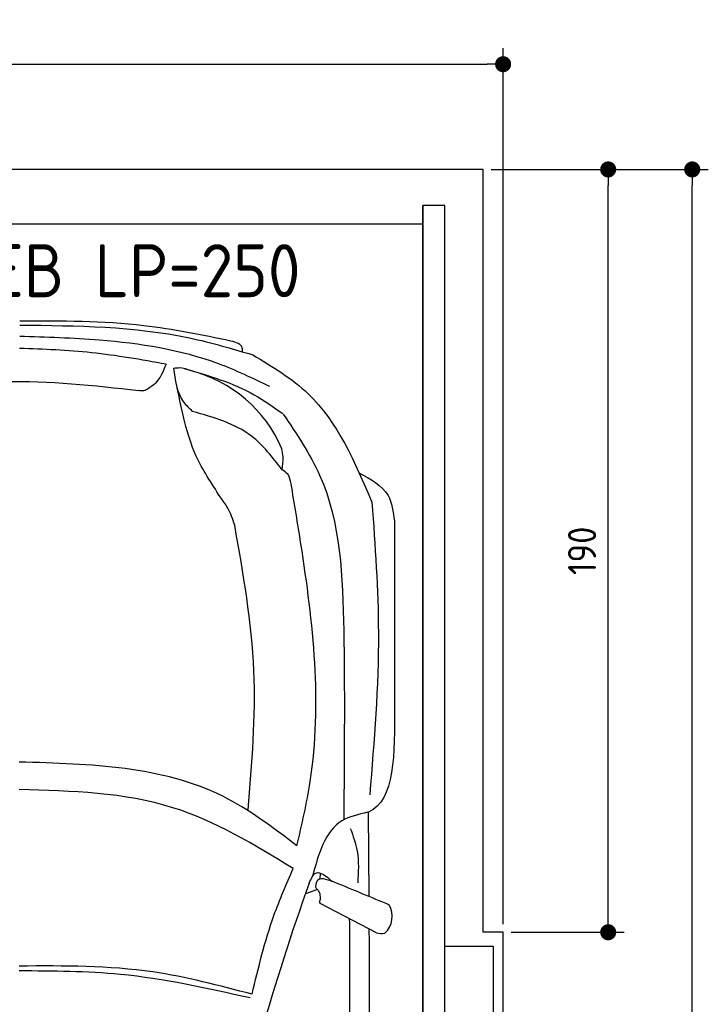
# Model space of a CAD drawing. Header units: millimetres. Extents: x -20 to 3411, y -1152 to 5573.
# Tile 3 of 3: x 1697 to 3411, y 3121 to 5573. Entities that reach past the tile are written whole.
import ezdxf

# ---------------------------------------------------------------- set-up
doc = ezdxf.new("R2010")
doc.units = ezdxf.units.MM
for name, color, linetype in [('4', 3, 'Continuous'), ('5', 3, 'Continuous'), ('Car', 10, 'Continuous')]:
    doc.layers.add(name, color=color, linetype=linetype)
doc.styles.get("Standard").update_dxf_attribs({"font": 'ISOCP.SHX'})
doc.dimstyles.new('GEN-ISO', dxfattribs={"dimscale": 20, "dimtxt": 3.5, "dimasz": 2, "dimexe": 2, "dimexo": 1, "dimgap": 1.5, "dimtad": 1, "dimdec": 1, "dimdsep": 46, "dimtxsty": 'STANDARD', "dimblk": 'PUNKT', "dimcen": 2, "dimclrd": 256, "dimclre": 256, "dimclrt": 2, "dimadec": 0, "dimazin": 0, "dimtp": 0.1, "dimtm": 0.1, "dimtfac": 0.71, "dimtdec": 1, "dimtmove": 2, "dimatfit": 3, "dimldrblk": 'PUNKT', "dimfxl": 1, "dimtolj": 1, "dimarcsym": 0})

# ---------------------------------------------------------------- blocks, each defined once
blk = doc.blocks.new('PUNKT')
at = {"layer": '4', "color": 0, "linetype": 'ByBlock'}
blk.add_line((-0.5, 0), (-1, 0), dxfattribs=at)
at = {"layer": '4', "color": 0, "linetype": 'ByBlock', "const_width": 0.5}
blk.add_lwpolyline([(-0.25, 0, 1), (0.25, 0, 1)], format="xyb", close=True, dxfattribs=at)
blk = doc.blocks.new('*D3')
at = {"layer": '5', "lineweight": -2}
for p, q in [((0, 3320), (0, 5502.1)), ((2900, 3320), (2900, 5502.1)), ((40, 5462.1), (2860, 5462.1))]:
    blk.add_line(p, q, dxfattribs=at)
at = {"layer": 'DEFPOINTS', "color": 0}
for p in [(2900, 5462.1), (0, 3300), (2900, 3300)]:
    blk.add_point(p, dxfattribs=at)
at = {"layer": '5', "lineweight": -2, "xscale": 40, "yscale": 40, "zscale": 40, "rotation": 180}
blk.add_blockref('PUNKT', (0, 5462.1), dxfattribs=at)
at = {"layer": '5', "lineweight": -2, "xscale": 40, "yscale": 40, "zscale": 40}
blk.add_blockref('PUNKT', (2900, 5462.1), dxfattribs=at)
at = {"layer": '5', "color": 2, "insert": (1450, 5527.1), "char_height": 70, "attachment_point": 5}
blk.add_mtext('290', dxfattribs=at)
blk = doc.blocks.new('*D4')
at = {"layer": '5', "lineweight": -2}
for p, q in [((2870, 5200), (3201.5, 5200)), ((3161.5, 3340), (3161.5, 5160)), ((2920, 3300), (3201.5, 3300))]:
    blk.add_line(p, q, dxfattribs=at)
at = {"layer": 'DEFPOINTS', "color": 0}
for p in [(2850, 5200), (3161.5, 5200), (2900, 3300)]:
    blk.add_point(p, dxfattribs=at)
at = {"layer": '5', "lineweight": -2, "xscale": 40, "yscale": 40, "zscale": 40}
for p, rotation in [((3161.5, 5200), 90), ((3161.5, 3300), 270)]:
    blk.add_blockref('PUNKT', p, dxfattribs=dict(at, rotation=rotation))
at = {"layer": '5', "color": 2, "insert": (3096.5, 4250), "char_height": 70, "attachment_point": 5, "rotation": 90}
blk.add_mtext('190', dxfattribs=at)
blk = doc.blocks.new('*D5')
at = {"layer": '5', "lineweight": -2}
for p, q in [((2920, 5200), (3410.6, 5200)), ((3370.6, 40), (3370.6, 5160)), ((2870, 0), (3410.6, 0))]:
    blk.add_line(p, q, dxfattribs=at)
at = {"layer": 'DEFPOINTS', "color": 0}
for p in [(2900, 5200), (3370.6, 5200), (2850, 0)]:
    blk.add_point(p, dxfattribs=at)
at = {"layer": '5', "lineweight": -2, "xscale": 40, "yscale": 40, "zscale": 40}
for p, rotation in [((3370.6, 5200), 90), ((3370.6, 0), 270)]:
    blk.add_blockref('PUNKT', p, dxfattribs=dict(at, rotation=rotation))
at = {"layer": '5', "color": 2, "insert": (3305.6, 2600), "char_height": 70, "attachment_point": 5, "rotation": 90}
blk.add_mtext('\\A1;520', dxfattribs=at)

msp = doc.modelspace()

# ---------------------------------------------------------------- linework, layer by layer
msp.add_line((2700, 5063.5), (200, 5063.5))
msp.add_lwpolyline([(2900, 3300), (2850, 3300), (2850, 5200), (50, 5200), (50, 3300), (0, 3300), (0, 1400), (50, 1400), (50, 0), (2850, 0), (2850, 1400), (2900, 1400)], close=True)
for points in [[(200, 30), (2700, 30), (2700, 5110)], [(2755, 5110), (2700, 5110), (2700, 30), (2727.5, 30)], [(2755, 250), (2755, 5110)], [(2755, 3265), (2875, 3265), (2875, 1465), (2755, 1465)]]:
    msp.add_lwpolyline(points)
at = {"layer": 'Car'}
for p, q in [((2503.64, 3616.48), (2504.02, 3580.48)), ((2566.81, 3390.85), (2564.84, 3599.07)), ((2444.98, 3432.26), (2445.68, 3447.28)), ((2437.82, 3406.75), (2407.87, 3395.34)), ((2584.54, 3298.9), (2444.57, 3372.06))]:
    msp.add_line(p, q, dxfattribs=at)
for centre, radius, start, end in [((2037.67, 4370.4), 339.38, 23.26593, 75.55597), ((8253.91, 1338.85), 6197.21, 160.355167, 164.006031), ((2565.59, 3340.12), 58.46, 313.10202, 29.1823), ((2598.98, 3352.67), 55.62, 254.91043, 276.76527)]:
    msp.add_arc(centre, radius, start, end, dxfattribs=at)
for points, knots in [([(1697.02, 4812.29), (1839.37, 4811), (2036.54, 4809.21), (2224.58, 4753.72), (2276.87, 4738.29)], [0, 0, 0, 0, 423.4928418, 586.5833763, 586.5833763, 586.5833763, 586.5833763]), ([(2222.78, 4772.65), (2150.67, 4787.39), (1977.49, 4822.8), (1800.53, 4822.57), (1697.24, 4822.44)], [0, 0, 0, 0, 220.2894534, 529.0699843, 529.0699843, 529.0699843, 529.0699843]), ([(2319.53, 4659.18), (2277.39, 4679.46), (2144.39, 4743.46), (1929.63, 4777.13), (1763.08, 4782.04), (1696.9, 4783.99)], [0, 0, 0, 0, 139.9486404, 441.7007564, 640.6521216, 640.6521216, 640.6521216, 640.6521216]), ([(2250.96, 4745.92), (2251.26, 4749.23), (2252.61, 4764.15), (2235.83, 4768.93), (2222.78, 4772.65)], [0, 0, 0, 0, 9.4355672, 42.5072931, 42.5072931, 42.5072931, 42.5072931]), ([(2061.14, 4715.01), (1999.52, 4725.98), (1878.99, 4747.43), (1756.66, 4751.95), (1696.87, 4754.16)], [0, 0, 0, 0, 187.5262556, 366.7655398, 366.7655398, 366.7655398, 366.7655398]), ([(2276.87, 4738.29), (2325.81, 4708.8), (2465.9, 4624.4), (2531.09, 4470.96), (2573.5, 4371.14)], [0, 0, 0, 0, 168.365537, 481.9023638, 481.9023638, 481.9023638, 481.9023638]), ([(2061.14, 4715.01), (2054.05, 4697.25), (2043.42, 4670.64), (2019.62, 4655.8), (2011.72, 4650.87)], [0, 0, 0, 0, 55.1960491, 82.6743953, 82.6743953, 82.6743953, 82.6743953]), ([(2080.53, 4705.14), (2085.24, 4705.79), (2099.52, 4707.76), (2113.18, 4702.55), (2122.32, 4699.05)], [0, 0, 0, 0, 14.1183333, 42.7794359, 42.7794359, 42.7794359, 42.7794359]), ([(2127.32, 4597.28), (2119.13, 4605.1), (2089.69, 4633.24), (2084.37, 4675), (2080.53, 4705.14)], [0, 0, 0, 0, 33.4316052, 120.1693208, 120.1693208, 120.1693208, 120.1693208]), ([(2106.37, 4704.48), (2166.69, 4686.73), (2254.41, 4660.93), (2328.39, 4608.26), (2351.49, 4591.81)], [0, 0, 0, 0, 186.5227216, 271.2276863, 271.2276863, 271.2276863, 271.2276863]), ([(1426.64, 4650.94), (1504.1, 4660.31), (1692.59, 4683.12), (1881.56, 4661.89), (1992.87, 4649.38)], [0, 0, 0, 0, 233.3943149, 567.891299, 567.891299, 567.891299, 567.891299]), ([(2011.72, 4650.87), (2009.77, 4650.08), (2003.77, 4647.66), (1997.27, 4648.69), (1992.87, 4649.38)], [0, 0, 0, 0, 6.2040973, 19.1847556, 19.1847556, 19.1847556, 19.1847556]), ([(2196.25, 4384.29), (2174.11, 4418), (2119.85, 4500.65), (2100.59, 4598.08), (2089.18, 4655.78)], [0, 0, 0, 0, 120.0031783, 294.2157687, 294.2157687, 294.2157687, 294.2157687]), ([(2349.99, 4451.68), (2326.5, 4482.52), (2270.21, 4556.41), (2179.93, 4582.23), (2127.32, 4597.28)], [0, 0, 0, 0, 113.6549716, 272.306786, 272.306786, 272.306786, 272.306786]), ([(2352.84, 4590.54), (2386.23, 4541.08), (2493.44, 4382.31), (2506.99, 4033.14), (2504.79, 3760.19), (2503.64, 3616.48)], [0, 0, 0, 0, 177.0434798, 568.3902132, 1003.585748, 1003.585748, 1003.585748, 1003.585748]), ([(2349.99, 4451.68), (2351.52, 4462.47), (2354.03, 4480.15), (2350.74, 4497.64), (2349.45, 4504.45)], [0, 0, 0, 0, 32.3883593, 53.0782664, 53.0782664, 53.0782664, 53.0782664]), ([(2372.44, 4416.93), (2370.83, 4425.64), (2368.06, 4440.6), (2355.32, 4448.41), (2349.99, 4451.68)], [0, 0, 0, 0, 25.0784399, 43.1020179, 43.1020179, 43.1020179, 43.1020179]), ([(2540.73, 4444.68), (2569.91, 4429.03), (2619.79, 4402.28), (2626.59, 4347.44), (2629.41, 4324.68)], [0, 0, 0, 0, 92.1890334, 157.5803825, 157.5803825, 157.5803825, 157.5803825]), ([(2386.8, 3515.31), (2399.18, 3568.42), (2456.52, 3814.46), (2421.48, 4123.08), (2380.72, 4367.31), (2372.44, 4416.93)], [0, 0, 0, 0, 163.2605713, 756.2228172, 907.4390255, 907.4390255, 907.4390255, 907.4390255]), ([(2232.02, 4314.33), (2227.03, 4328.88), (2218.43, 4353.97), (2202.81, 4375.32), (2196.25, 4384.29)], [0, 0, 0, 0, 45.7898489, 78.965923, 78.965923, 78.965923, 78.965923]), ([(2573.5, 4371.14), (2581.36, 4262.68), (2598.96, 4019.79), (2579.09, 3776.98), (2568.09, 3642.59)], [0, 0, 0, 0, 325.7557226, 729.5213164, 729.5213164, 729.5213164, 729.5213164]), ([(2265.37, 3605.15), (2274.99, 3720.68), (2294.79, 3958.45), (2253.33, 4193.49), (2232.02, 4314.33)], [0, 0, 0, 0, 346.2479994, 712.6055914, 712.6055914, 712.6055914, 712.6055914]), ([(2386.8, 3515.31), (2327.01, 3560.77), (2128.88, 3711.39), (1873.88, 3718.86), (1695.83, 3724.07)], [0, 0, 0, 0, 221.9805368, 735.5404903, 735.5404903, 735.5404903, 735.5404903]), ([(2377.8, 3458.89), (2280.55, 3518.04), (2071.74, 3645.05), (1826.69, 3651.84), (1695.76, 3655.46)], [0, 0, 0, 0, 335.6578726, 720.7665859, 720.7665859, 720.7665859, 720.7665859]), ([(2562.98, 3598.79), (2539.91, 3593.63), (2463.49, 3576.54), (2441.1, 3495.57), (2425.47, 3439.05)], [0, 0, 0, 0, 67.7242349, 224.3316277, 224.3316277, 224.3316277, 224.3316277]), ([(2564.84, 3599.07), (2564.61, 3599.01), (2564.01, 3598.83), (2563.37, 3598.8), (2562.98, 3598.79)], [0, 0, 0, 0, 0.7157941, 1.8958435, 1.8958435, 1.8958435, 1.8958435]), ([(2519.73, 3558.72), (2526.56, 3540.05), (2542.56, 3496.3), (2539.72, 3449.61), (2538.1, 3422.85)], [0, 0, 0, 0, 59.065939, 138.3898169, 138.3898169, 138.3898169, 138.3898169]), ([(2275.25, 3145.56), (2290.99, 3211.64), (2316.56, 3319.04), (2360.79, 3420.04), (2377.8, 3458.89)], [0, 0, 0, 0, 203.2133467, 330.2395326, 330.2395326, 330.2395326, 330.2395326]), ([(2417.42, 3422.28), (2422.3, 3433.33), (2434.54, 3460.99), (2459.62, 3439.56), (2474.68, 3426.69)], [0, 0, 0, 0, 30.3325988, 75.9562062, 75.9562062, 75.9562062, 75.9562062]), ([(2433.93, 3413.73), (2434.94, 3420.4), (2438.32, 3442.83), (2467.43, 3429.59), (2480.57, 3425.05)], [0, 0, 0, 0, 17.6737612, 59.3906544, 59.3906544, 59.3906544, 59.3906544]), ([(2437.82, 3406.75), (2436.37, 3407.99), (2434.13, 3409.89), (2433.98, 3412.74), (2433.93, 3413.73)], [0, 0, 0, 0, 5.3936357, 8.285754, 8.285754, 8.285754, 8.285754]), ([(2445.36, 3384.22), (2445.31, 3389.37), (2445.23, 3397.84), (2439.91, 3404.24), (2437.82, 3406.75)], [0, 0, 0, 0, 14.8396852, 24.3889735, 24.3889735, 24.3889735, 24.3889735]), ([(2444.57, 3372.06), (2444.09, 3373.5), (2442.75, 3377.57), (2445.65, 3381.56), (2445.36, 3384.22)], [0, 0, 0, 0, 4.4179874, 12.4309043, 12.4309043, 12.4309043, 12.4309043]), ([(2415.2, 762.43), (2436.7, 978.69), (2521.42, 1830.72), (2519.67, 2687.68), (2518.36, 3327.13)], [0, 0, 0, 0, 651.7606985, 2567.8765597, 2567.8765597, 2567.8765597, 2567.8765597]), ([(2566.18, 3308.5), (2567.71, 2958.81), (2569.54, 2393.33), (2566.76, 1827.87), (2565.36, 1612.08)], [30.8675023, 30.8675023, 30.8675023, 30.8675023, 135.7738464, 200.5104278, 200.5104278, 200.5104278, 200.5104278]), ([(2275.25, 3145.56), (2193.33, 3167.23), (2003.59, 3217.44), (1807.02, 3216.42), (1695.32, 3215.84)], [0, 0, 0, 0, 253.1812978, 586.4098038, 586.4098038, 586.4098038, 586.4098038]), ([(2270.18, 3136.39), (2163.1, 3160.36), (1973.62, 3202.78), (1779.65, 3203.38), (1695.31, 3203.64)], [0, 0, 0, 0, 327.9588467, 580.2944516, 580.2944516, 580.2944516, 580.2944516])]:
    msp.add_open_spline(points, degree=3, knots=knots, dxfattribs=at)
for points in [[(2629.41, 4324.68), (2629.47, 4171.41), (2629.53, 4018.14), (2629.6, 3864.87)], [(2629.6, 3864.87), (2630.23, 3746.01), (2630.87, 3627.14), (2564.84, 3599.07)], [(2480.57, 3425.05), (2525.93, 3406.24), (2571.28, 3387.43), (2616.63, 3368.62)], [(2518.36, 3327.13), (2517.9, 3329.33), (2517.44, 3331.53), (2516.98, 3333.72)]]:
    msp.add_open_spline(points, degree=3, dxfattribs=at)

# ---------------------------------------------------------------- texts
msp.add_text('G63 EB LP=250', height=132).set_placement((1276.64, 4881.86))

# ---------------------------------------------------------------- dimensions: what is measured, and where the dimension line sits
at = {"layer": '5'}
dim = msp.add_linear_dim(base=(2900, 5462.06), p1=(0, 3300), p2=(2900, 3300), dimstyle='GEN-ISO', override={"dimlfac": 0.1, "dimtolj": 0}, dxfattribs=at)
dim.commit()
dim.dimension.update_dxf_attribs({"geometry": '*D3', "text_midpoint": (1450, 5527.06)})
for base, p1, p2, angle, override, picture, middle in [((3161.5, 5200), (2900, 3300), (2850, 5200), 90, {"dimscale": 20, "dimlfac": 0.1, "dimtolj": 0}, '*D4', (3096.5, 4250)), ((3370.6, 5200), (2850, 0), (2900, 5200), 270, {"dimlfac": 0.1}, '*D5', (3305.6, 2600))]:
    dim = msp.add_linear_dim(base=base, p1=p1, p2=p2, angle=angle, dimstyle='GEN-ISO', override=override, dxfattribs=at)
    dim.commit()
    dim.dimension.update_dxf_attribs({"geometry": picture, "text_midpoint": middle})

doc.saveas('drawing.dxf')
